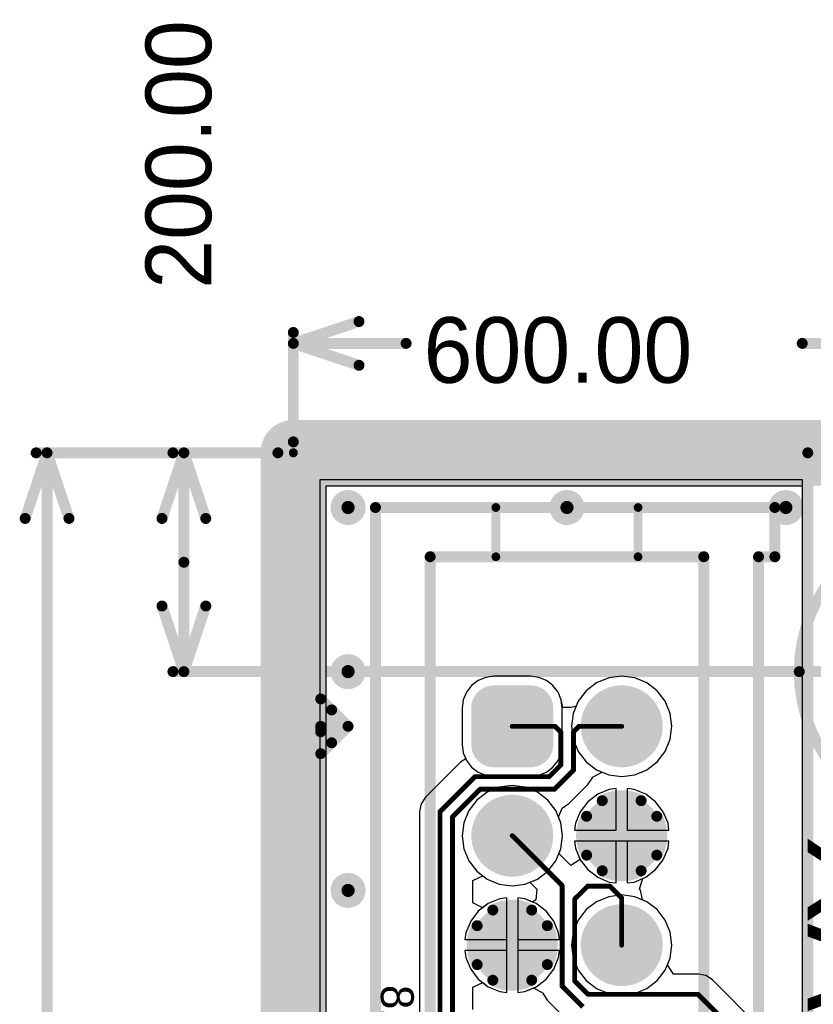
# Model space of a CAD drawing. Header units: millimetres. Extents: x 1.4 to 10.4, y 0 to 10.9.
# Tile 71 of 177: x 2.75 to 3.475, y 5.621 to 6.521. Entities that reach past the tile are written whole.
import ezdxf

# ---------------------------------------------------------------- set-up
doc = ezdxf.new("R2010")
doc.units = ezdxf.units.MM
doc.header["$MEASUREMENT"] = 0
for name, color, linetype in [('BottomLayer', 5, 'Continuous'), ('BottomOverlay', 54, 'Continuous'), ('BottomSolder', 6, 'Continuous'), ('DrillDrawing', 1, 'Continuous'), ('DrillGuide', 244, 'Continuous'), ('InternalPlane1', 76, 'Continuous'), ('InternalPlane2', 16, 'Continuous'), ('KeepOutLayer', 6, 'Continuous'), ('Mechanical1', 6, 'Continuous'), ('Mechanical2', 216, 'Continuous'), ('MultiLayer', 9, 'Continuous'), ('TopLayer', 1, 'Continuous'), ('TopOverlay', 2, 'Continuous'), ('TopSolder', 216, 'Continuous')]:
    doc.layers.add(name, color=color, linetype=linetype)

msp = doc.modelspace()

# ---------------------------------------------------------------- linework, layer by layer
at = {"layer": 'BottomLayer'}
for p, q in [((3.02441, 5.2301), (3.02441, 6.10059)), ((3.02441, 6.10059), (3.465, 6.10059)), ((3.465, 6.10059), (3.465, 5.98409)), ((3.465, 5.98409), (3.465, 5.86591)), ((3.16878, 5.91683), (3.16278, 5.91222)), ((3.17577, 5.91972), (3.16878, 5.91683)), ((3.18327, 5.92071), (3.17577, 5.91972)), ((3.21673, 5.92071), (3.18327, 5.92071)), ((3.22423, 5.91972), (3.21673, 5.92071)), ((3.23122, 5.91683), (3.22423, 5.91972)), ((3.23722, 5.91222), (3.23122, 5.91683)), ((3.27707, 5.91471), (3.26757, 5.90743)), ((3.28813, 5.91929), (3.27707, 5.91471)), ((3.3, 5.92086), (3.28813, 5.91929)), ((3.31187, 5.91929), (3.3, 5.92086)), ((3.32293, 5.91471), (3.31187, 5.91929)), ((3.33243, 5.90743), (3.32293, 5.91471)), ((3.15817, 5.90622), (3.15528, 5.89923)), ((3.16278, 5.91222), (3.15817, 5.90622)), ((3.24183, 5.90622), (3.23722, 5.91222)), ((3.24472, 5.89923), (3.24183, 5.90622)), ((3.26757, 5.90743), (3.26029, 5.89793)), ((3.33971, 5.89793), (3.33243, 5.90743)), ((3.15528, 5.89923), (3.15429, 5.89173)), ((3.24571, 5.89173), (3.24472, 5.89923)), ((3.26029, 5.89793), (3.25571, 5.88687)), ((3.34429, 5.88687), (3.33971, 5.89793)), ((3.15429, 5.89173), (3.15429, 5.85827)), ((3.24571, 5.85827), (3.24571, 5.89173)), ((3.25571, 5.88687), (3.25414, 5.875)), ((3.34586, 5.875), (3.34429, 5.88687)), ((3.25414, 5.875), (3.25571, 5.86313)), ((3.34429, 5.86313), (3.34586, 5.875)), ((3.25571, 5.86313), (3.26029, 5.85207)), ((3.33971, 5.85207), (3.34429, 5.86313)), ((3.465, 5.86591), (3.465, 5.86591)), ((3.465, 5.86591), (3.465, 5.86591)), ((3.465, 5.86591), (3.465, 5.41929)), ((3.15429, 5.85827), (3.15528, 5.85077)), ((3.15528, 5.85077), (3.15817, 5.84378)), ((3.24183, 5.84378), (3.24472, 5.85077)), ((3.24472, 5.85077), (3.24571, 5.85827)), ((3.26029, 5.85207), (3.26757, 5.84257)), ((3.33243, 5.84257), (3.33971, 5.85207)), ((3.15817, 5.84378), (3.16278, 5.83778)), ((3.23722, 5.83778), (3.24183, 5.84378)), ((3.26757, 5.84257), (3.27707, 5.83529)), ((3.32293, 5.83529), (3.33243, 5.84257)), ((3.16278, 5.83778), (3.16878, 5.83317)), ((3.16878, 5.83317), (3.17577, 5.83028)), ((3.22423, 5.83028), (3.23122, 5.83317)), ((3.23122, 5.83317), (3.23722, 5.83778)), ((3.27707, 5.83529), (3.28813, 5.83071)), ((3.31187, 5.83071), (3.32293, 5.83529)), ((3.17577, 5.83028), (3.18327, 5.82929)), ((3.18327, 5.82929), (3.21673, 5.82929)), ((3.21673, 5.82929), (3.22423, 5.83028)), ((3.28813, 5.83071), (3.3, 5.82914)), ((3.3, 5.82914), (3.31187, 5.83071)), ((3.17707, 5.81471), (3.16757, 5.80743)), ((3.18813, 5.81929), (3.17707, 5.81471)), ((3.2, 5.82086), (3.18813, 5.81929)), ((3.21187, 5.81929), (3.2, 5.82086)), ((3.22293, 5.81471), (3.21187, 5.81929)), ((3.23243, 5.80743), (3.22293, 5.81471)), ((3.28865, 5.81735), (3.27808, 5.81297)), ((3.295, 5.81818), (3.28865, 5.81735)), ((3.295, 5.78), (3.295, 5.81818)), ((3.31135, 5.81735), (3.305, 5.81818)), ((3.305, 5.81818), (3.305, 5.78)), ((3.32192, 5.81297), (3.31135, 5.81735)), ((3.16757, 5.80743), (3.16029, 5.79793)), ((3.23971, 5.79793), (3.23243, 5.80743)), ((3.269, 5.806), (3.26203, 5.79692)), ((3.27808, 5.81297), (3.269, 5.806)), ((3.331, 5.806), (3.32192, 5.81297)), ((3.33797, 5.79692), (3.331, 5.806)), ((3.16029, 5.79793), (3.15571, 5.78687)), ((3.24429, 5.78687), (3.23971, 5.79793)), ((3.26203, 5.79692), (3.25765, 5.78635)), ((3.34235, 5.78635), (3.33797, 5.79692)), ((3.15571, 5.78687), (3.15414, 5.775)), ((3.24586, 5.775), (3.24429, 5.78687)), ((3.25765, 5.78635), (3.25682, 5.78)), ((3.25682, 5.78), (3.295, 5.78)), ((3.305, 5.78), (3.34318, 5.78)), ((3.34318, 5.78), (3.34235, 5.78635)), ((3.15414, 5.775), (3.15571, 5.76313)), ((3.24429, 5.76313), (3.24586, 5.775)), ((3.295, 5.77), (3.25682, 5.77)), ((3.25682, 5.77), (3.25765, 5.76365)), ((3.295, 5.73182), (3.295, 5.77)), ((3.34318, 5.77), (3.305, 5.77)), ((3.305, 5.77), (3.305, 5.73182)), ((3.34235, 5.76365), (3.34318, 5.77)), ((3.15571, 5.76313), (3.16029, 5.75207)), ((3.23971, 5.75207), (3.24429, 5.76313)), ((3.25765, 5.76365), (3.26203, 5.75308)), ((3.33797, 5.75308), (3.34235, 5.76365)), ((3.16029, 5.75207), (3.16757, 5.74257)), ((3.23243, 5.74257), (3.23971, 5.75207)), ((3.26203, 5.75308), (3.269, 5.744)), ((3.331, 5.744), (3.33797, 5.75308)), ((3.16757, 5.74257), (3.17707, 5.73529)), ((3.22293, 5.73529), (3.23243, 5.74257)), ((3.269, 5.744), (3.27808, 5.73703)), ((3.32192, 5.73703), (3.331, 5.744)), ((3.17707, 5.73529), (3.18813, 5.73071)), ((3.21187, 5.73071), (3.22293, 5.73529)), ((3.27808, 5.73703), (3.28865, 5.73265)), ((3.31135, 5.73265), (3.32192, 5.73703)), ((3.18813, 5.73071), (3.2, 5.72914)), ((3.2, 5.72914), (3.21187, 5.73071)), ((3.28865, 5.73265), (3.295, 5.73182)), ((3.305, 5.73182), (3.31135, 5.73265)), ((3.18865, 5.71735), (3.17808, 5.71297)), ((3.195, 5.71818), (3.18865, 5.71735)), ((3.195, 5.68), (3.195, 5.71818)), ((3.21135, 5.71735), (3.205, 5.71818)), ((3.205, 5.71818), (3.205, 5.68)), ((3.22192, 5.71297), (3.21135, 5.71735)), ((3.28813, 5.71929), (3.27707, 5.71471)), ((3.3, 5.72086), (3.28813, 5.71929)), ((3.31187, 5.71929), (3.3, 5.72086)), ((3.32293, 5.71471), (3.31187, 5.71929)), ((3.169, 5.706), (3.16203, 5.69692)), ((3.17808, 5.71297), (3.169, 5.706)), ((3.231, 5.706), (3.22192, 5.71297)), ((3.23797, 5.69692), (3.231, 5.706)), ((3.26757, 5.70743), (3.26029, 5.69793)), ((3.27707, 5.71471), (3.26757, 5.70743)), ((3.33243, 5.70743), (3.32293, 5.71471)), ((3.33971, 5.69793), (3.33243, 5.70743)), ((3.16203, 5.69692), (3.15765, 5.68635)), ((3.24235, 5.68635), (3.23797, 5.69692)), ((3.26029, 5.69793), (3.25571, 5.68687)), ((3.34429, 5.68687), (3.33971, 5.69793)), ((3.15765, 5.68635), (3.15682, 5.68)), ((3.15682, 5.68), (3.195, 5.68)), ((3.205, 5.68), (3.24318, 5.68)), ((3.24318, 5.68), (3.24235, 5.68635)), ((3.25571, 5.68687), (3.25414, 5.675)), ((3.34586, 5.675), (3.34429, 5.68687)), ((3.195, 5.67), (3.15682, 5.67)), ((3.15682, 5.67), (3.15765, 5.66365)), ((3.195, 5.63182), (3.195, 5.67)), ((3.24318, 5.67), (3.205, 5.67)), ((3.205, 5.67), (3.205, 5.63182)), ((3.24235, 5.66365), (3.24318, 5.67)), ((3.25414, 5.675), (3.25571, 5.66313)), ((3.34429, 5.66313), (3.34586, 5.675)), ((3.15765, 5.66365), (3.16203, 5.65308)), ((3.23797, 5.65308), (3.24235, 5.66365)), ((3.25571, 5.66313), (3.26029, 5.65207)), ((3.33971, 5.65207), (3.34429, 5.66313)), ((3.16203, 5.65308), (3.169, 5.644)), ((3.231, 5.644), (3.23797, 5.65308)), ((3.26029, 5.65207), (3.26757, 5.64257)), ((3.33243, 5.64257), (3.33971, 5.65207)), ((3.169, 5.644), (3.17808, 5.63703)), ((3.22192, 5.63703), (3.231, 5.644)), ((3.17808, 5.63703), (3.18865, 5.63265)), ((3.21135, 5.63265), (3.22192, 5.63703)), ((3.26757, 5.64257), (3.27707, 5.63529)), ((3.27707, 5.63529), (3.28813, 5.63071)), ((3.31187, 5.63071), (3.32293, 5.63529)), ((3.32293, 5.63529), (3.33243, 5.64257)), ((3.18865, 5.63265), (3.195, 5.63182)), ((3.205, 5.63182), (3.21135, 5.63265)), ((3.28813, 5.63071), (3.3, 5.62914)), ((3.3, 5.62914), (3.31187, 5.63071))]:
    msp.add_line(p, q, dxfattribs=at)
for points, const_width in [([(3.044, 6.075, 1), (3.056, 6.075, 1)], 0.012), ([(3.244, 6.075, 1), (3.256, 6.075, 1)], 0.012), ([(3.444, 6.075, 1), (3.456, 6.075, 1)], 0.012), ([(3.044, 5.925, 1), (3.056, 5.925, 1)], 0.012), ([(3.1749, 5.89173, 1), (3.19163, 5.89173, 1)], 0.01673), ([(3.20837, 5.89173, 1), (3.2251, 5.89173, 1)], 0.01673), ([(3.28327, 5.875, 1), (3.31673, 5.875, 1)], 0.03346), ([(3.1749, 5.85827, 1), (3.19163, 5.85827, 1)], 0.01673), ([(3.20837, 5.85827, 1), (3.2251, 5.85827, 1)], 0.01673), ([(3.18327, 5.775, 1), (3.21673, 5.775, 1)], 0.03346), ([(3.28327, 5.775, 1), (3.31673, 5.775, 1)], 0.03346), ([(3.044, 5.725, 1), (3.056, 5.725, 1)], 0.012), ([(3.18327, 5.675, 1), (3.21673, 5.675, 1)], 0.03346), ([(3.28327, 5.675, 1), (3.31673, 5.675, 1)], 0.03346)]:
    msp.add_lwpolyline(points, format="xyb", close=True, dxfattribs=dict(at, const_width=const_width))
for points in [[(3.18327, 5.90846), (3.18327, 5.84154), (3.21673, 5.90846), (3.21673, 5.84154)], [(3.16654, 5.89173), (3.16654, 5.85827), (3.23346, 5.89173), (3.23346, 5.85827)]]:
    msp.add_solid(points, dxfattribs=at)
at = {"layer": 'BottomOverlay'}
for points, const_width in [([(3.7378, 5.925, 1), (3.4622, 5.925, 1)], 0.01), ([(3.4597, 5.925, 1), (3.4647, 5.925, 1)], 0.005)]:
    msp.add_lwpolyline(points, format="xyb", close=True, dxfattribs=dict(at, const_width=const_width))
at = {"layer": 'BottomSolder'}
for points, const_width in [([(3.1729, 5.89173, 1), (3.19363, 5.89173, 1)], 0.02073), ([(3.20637, 5.89173, 1), (3.2271, 5.89173, 1)], 0.02073), ([(3.28127, 5.875, 1), (3.31873, 5.875, 1)], 0.03746), ([(3.1729, 5.85827, 1), (3.19363, 5.85827, 1)], 0.02073), ([(3.20637, 5.85827, 1), (3.2271, 5.85827, 1)], 0.02073), ([(3.18127, 5.775, 1), (3.21873, 5.775, 1)], 0.03746), ([(3.28127, 5.775, 1), (3.31873, 5.775, 1)], 0.03746), ([(3.18127, 5.675, 1), (3.21873, 5.675, 1)], 0.03746), ([(3.28127, 5.675, 1), (3.31873, 5.675, 1)], 0.03746)]:
    msp.add_lwpolyline(points, format="xyb", close=True, dxfattribs=dict(at, const_width=const_width))
for points in [[(3.18327, 5.91246), (3.18327, 5.83754), (3.21673, 5.91246), (3.21673, 5.83754)], [(3.16254, 5.89173), (3.16254, 5.85827), (3.23746, 5.89173), (3.23746, 5.85827)]]:
    msp.add_solid(points, dxfattribs=at)
at = {"layer": 'DrillDrawing', "const_width": 0.006}
for points in [[(3.047, 6.075, 1), (3.053, 6.075, 1)], [(3.247, 6.075, 1), (3.253, 6.075, 1)], [(3.447, 6.075, 1), (3.453, 6.075, 1)], [(3.047, 5.925, 1), (3.053, 5.925, 1)], [(3.047, 5.725, 1), (3.053, 5.725, 1)]]:
    msp.add_lwpolyline(points, format="xyb", close=True, dxfattribs=at)
at = {"layer": 'DrillGuide', "const_width": 0.006}
for points in [[(3.047, 6.075, 1), (3.053, 6.075, 1)], [(3.247, 6.075, 1), (3.253, 6.075, 1)], [(3.447, 6.075, 1), (3.453, 6.075, 1)], [(3.047, 5.925, 1), (3.053, 5.925, 1)], [(3.047, 5.725, 1), (3.053, 5.725, 1)]]:
    msp.add_lwpolyline(points, format="xyb", close=True, dxfattribs=at)
at = {"layer": 'InternalPlane1'}
for p, q in [((3.03009, 5.2301), (3.03009, 6.09491)), ((3.03009, 6.09491), (3.4649, 6.09491)), ((3.4649, 6.09491), (3.4649, 5.415))]:
    msp.add_line(p, q, dxfattribs=at)
for points, const_width in [([(3, 6.125), (10, 6.125)], 0.06), ([(3, 1.875), (3, 6.125)], 0.06), ([(3.47, 5.415), (3.47, 6.125)], 0.01)]:
    msp.add_lwpolyline(points, dxfattribs=dict(at, const_width=const_width))
for points, const_width in [([(2.985, 6.125, 1), (3.015, 6.125, 1)], 0.03), ([(2.985, 6.125, 1), (3.015, 6.125, 1)], 0.03), ([(3.4675, 6.125, 1), (3.4725, 6.125, 1)], 0.005), ([(3.18417, 5.875, 1), (3.21583, 5.875, 1)], 0.03165), ([(3.28417, 5.875, 1), (3.31583, 5.875, 1)], 0.03165), ([(3.18417, 5.775, 1), (3.21583, 5.775, 1)], 0.03165), ([(3.27973, 5.80706, 1), (3.28473, 5.80706, 1)], 0.005), ([(3.31527, 5.80706, 1), (3.32027, 5.80706, 1)], 0.005), ([(3.26544, 5.79277, 1), (3.27044, 5.79277, 1)], 0.005), ([(3.32956, 5.79277, 1), (3.33456, 5.79277, 1)], 0.005), ([(3.26544, 5.75723, 1), (3.27044, 5.75723, 1)], 0.005), ([(3.32956, 5.75723, 1), (3.33456, 5.75723, 1)], 0.005), ([(3.27973, 5.74294, 1), (3.28473, 5.74294, 1)], 0.005), ([(3.31527, 5.74294, 1), (3.32027, 5.74294, 1)], 0.005), ([(3.17973, 5.70706, 1), (3.18473, 5.70706, 1)], 0.005), ([(3.21527, 5.70706, 1), (3.22027, 5.70706, 1)], 0.005), ([(3.28417, 5.675, 1), (3.31583, 5.675, 1)], 0.03165), ([(3.16544, 5.69277, 1), (3.17044, 5.69277, 1)], 0.005), ([(3.22956, 5.69277, 1), (3.23456, 5.69277, 1)], 0.005), ([(3.16544, 5.65723, 1), (3.17044, 5.65723, 1)], 0.005), ([(3.22956, 5.65723, 1), (3.23456, 5.65723, 1)], 0.005), ([(3.17973, 5.64294, 1), (3.18473, 5.64294, 1)], 0.005), ([(3.21527, 5.64294, 1), (3.22027, 5.64294, 1)], 0.005)]:
    msp.add_lwpolyline(points, format="xyb", close=True, dxfattribs=dict(at, const_width=const_width))
at = {"layer": 'InternalPlane1', "const_width": 0.01}
for points in [[(3.28223, 5.80706, -0.258618), (3.31777, 5.80706)], [(3.26794, 5.75723, -0.258618), (3.26794, 5.79277)], [(3.33206, 5.79277, -0.258618), (3.33206, 5.75723)], [(3.31777, 5.74294, -0.258618), (3.28223, 5.74294)], [(3.18223, 5.70706, -0.258618), (3.21777, 5.70706)], [(3.16794, 5.65723, -0.258618), (3.16794, 5.69277)], [(3.23206, 5.69277, -0.258618), (3.23206, 5.65723)], [(3.21777, 5.64294, -0.258618), (3.18223, 5.64294)]]:
    msp.add_lwpolyline(points, format="xyb", dxfattribs=at)
at = {"layer": 'InternalPlane2'}
for p, q in [((3.03009, 5.2301), (3.03009, 6.09491)), ((3.03009, 6.09491), (3.4649, 6.09491)), ((3.4649, 6.09491), (3.4649, 5.415))]:
    msp.add_line(p, q, dxfattribs=at)
for points, const_width in [([(3, 6.125), (10, 6.125)], 0.06), ([(3, 1.875), (3, 6.125)], 0.06), ([(3.47, 5.415), (3.47, 6.125)], 0.01)]:
    msp.add_lwpolyline(points, dxfattribs=dict(at, const_width=const_width))
for points, const_width in [([(2.985, 6.125, 1), (3.015, 6.125, 1)], 0.03), ([(2.985, 6.125, 1), (3.015, 6.125, 1)], 0.03), ([(3.4675, 6.125, 1), (3.4725, 6.125, 1)], 0.005), ([(3.042, 6.075, 1), (3.058, 6.075, 1)], 0.016), ([(3.242, 6.075, 1), (3.258, 6.075, 1)], 0.016), ([(3.442, 6.075, 1), (3.458, 6.075, 1)], 0.016), ([(3.042, 5.925, 1), (3.058, 5.925, 1)], 0.016), ([(3.18417, 5.875, 1), (3.21583, 5.875, 1)], 0.03165), ([(3.28417, 5.875, 1), (3.31583, 5.875, 1)], 0.03165), ([(3.18417, 5.775, 1), (3.21583, 5.775, 1)], 0.03165), ([(3.28417, 5.775, 1), (3.31583, 5.775, 1)], 0.03165), ([(3.042, 5.725, 1), (3.058, 5.725, 1)], 0.016), ([(3.18417, 5.675, 1), (3.21583, 5.675, 1)], 0.03165), ([(3.28417, 5.675, 1), (3.31583, 5.675, 1)], 0.03165)]:
    msp.add_lwpolyline(points, format="xyb", close=True, dxfattribs=dict(at, const_width=const_width))
at = {"layer": 'KeepOutLayer', "const_width": 0.00787}
for points in [[(3, 1.875), (3, 6.125)], [(3, 6.125), (10, 6.125)]]:
    msp.add_lwpolyline(points, dxfattribs=at)
at = {"layer": 'KeepOutLayer', "const_width": 0.00394}
msp.add_lwpolyline([(2.99803, 6.125, 1), (3.00197, 6.125, 1)], format="xyb", close=True, dxfattribs=at)
msp.add_lwpolyline([(2.99803, 6.125, 1), (3.00197, 6.125, 1)], format="xyb", close=True, dxfattribs=at)
at = {"layer": 'Mechanical1', "const_width": 0.00819}
for points in [[(3, 6.125), (10, 6.125)], [(3, 1.875), (3, 6.125)]]:
    msp.add_lwpolyline(points, dxfattribs=at)
at = {"layer": 'Mechanical1', "const_width": 0.00409}
msp.add_lwpolyline([(2.99795, 6.125, 1), (3.00205, 6.125, 1)], format="xyb", close=True, dxfattribs=at)
msp.add_lwpolyline([(2.99795, 6.125, 1), (3.00205, 6.125, 1)], format="xyb", close=True, dxfattribs=at)
at = {"layer": 'Mechanical2'}
for points, const_width in [([(3, 6.225), (3.06, 6.245)], 0.01), ([(3, 6.135), (3, 6.235)], 0.01), ([(3, 6.225), (3.10305, 6.225)], 0.01), ([(3, 6.225), (3.06, 6.205)], 0.01), ([(3.46495, 6.225), (3.6, 6.225)], 0.01), ([(2.755, 6.065), (2.775, 6.125)], 0.01), ([(2.765, 6.125), (2.98591, 6.125)], 0.01), ([(2.775, 4.19494), (2.775, 6.125)], 0.01), ([(2.775, 6.125), (2.795, 6.065)], 0.01), ([(2.88, 6.065), (2.9, 6.125)], 0.01), ([(2.89, 6.125), (2.98591, 6.125)], 0.01), ([(2.9, 6.025), (2.9, 6.125)], 0.01), ([(2.9, 6.125), (2.92, 6.065)], 0.01), ([(3, 6.125), (10, 6.125)], 0.00819), ([(3, 1.875), (3, 6.125)], 0.00819), ([(2.9, 5.925), (2.9, 6.025)], 0.01), ([(2.88, 5.985), (2.9, 5.925)], 0.01), ([(2.9, 5.925), (2.92, 5.985)], 0.01), ([(2.89, 5.925), (3.6, 5.925)], 0.01)]:
    msp.add_lwpolyline(points, dxfattribs=dict(at, const_width=const_width))
for points, const_width in [([(3.0575, 6.245, 1), (3.0625, 6.245, 1)], 0.005), ([(2.9975, 6.235, 1), (3.0025, 6.235, 1)], 0.005), ([(2.9975, 6.225, 1), (3.0025, 6.225, 1)], 0.005), ([(2.9975, 6.225, 1), (3.0025, 6.225, 1)], 0.005), ([(2.9975, 6.225, 1), (3.0025, 6.225, 1)], 0.005), ([(3.10055, 6.225, 1), (3.10555, 6.225, 1)], 0.005), ([(3.46245, 6.225, 1), (3.46745, 6.225, 1)], 0.005), ([(3.0575, 6.205, 1), (3.0625, 6.205, 1)], 0.005), ([(2.9975, 6.135, 1), (3.0025, 6.135, 1)], 0.005), ([(2.7625, 6.125, 1), (2.7675, 6.125, 1)], 0.005), ([(2.7725, 6.125, 1), (2.7775, 6.125, 1)], 0.005), ([(2.7725, 6.125, 1), (2.7775, 6.125, 1)], 0.005), ([(2.7725, 6.125, 1), (2.7775, 6.125, 1)], 0.005), ([(2.8875, 6.125, 1), (2.8925, 6.125, 1)], 0.005), ([(2.8975, 6.125, 1), (2.9025, 6.125, 1)], 0.005), ([(2.8975, 6.125, 1), (2.9025, 6.125, 1)], 0.005), ([(2.8975, 6.125, 1), (2.9025, 6.125, 1)], 0.005), ([(2.98341, 6.125, 1), (2.98841, 6.125, 1)], 0.005), ([(2.98341, 6.125, 1), (2.98841, 6.125, 1)], 0.005), ([(2.99795, 6.125, 1), (3.00205, 6.125, 1)], 0.00409), ([(2.99795, 6.125, 1), (3.00205, 6.125, 1)], 0.00409), ([(2.7525, 6.065, 1), (2.7575, 6.065, 1)], 0.005), ([(2.7925, 6.065, 1), (2.7975, 6.065, 1)], 0.005), ([(2.8775, 6.065, 1), (2.8825, 6.065, 1)], 0.005), ([(2.9175, 6.065, 1), (2.9225, 6.065, 1)], 0.005), ([(2.8975, 6.025, 1), (2.9025, 6.025, 1)], 0.005), ([(2.8975, 6.025, 1), (2.9025, 6.025, 1)], 0.005), ([(2.8775, 5.985, 1), (2.8825, 5.985, 1)], 0.005), ([(2.9175, 5.985, 1), (2.9225, 5.985, 1)], 0.005), ([(2.8875, 5.925, 1), (2.8925, 5.925, 1)], 0.005), ([(2.8975, 5.925, 1), (2.9025, 5.925, 1)], 0.005), ([(2.8975, 5.925, 1), (2.9025, 5.925, 1)], 0.005), ([(2.8975, 5.925, 1), (2.9025, 5.925, 1)], 0.005)]:
    msp.add_lwpolyline(points, format="xyb", close=True, dxfattribs=dict(at, const_width=const_width))
at = {"layer": 'MultiLayer', "const_width": 0.012}
for points in [[(3.044, 6.075, 1), (3.056, 6.075, 1)], [(3.244, 6.075, 1), (3.256, 6.075, 1)], [(3.444, 6.075, 1), (3.456, 6.075, 1)], [(3.044, 5.925, 1), (3.056, 5.925, 1)], [(3.044, 5.725, 1), (3.056, 5.725, 1)]]:
    msp.add_lwpolyline(points, format="xyb", close=True, dxfattribs=at)
at = {"layer": 'TopLayer'}
for p, q in [((3.02441, 5.2301), (3.02441, 6.10059)), ((3.02441, 6.10059), (3.465, 6.10059)), ((3.465, 6.10059), (3.465, 5.59861)), ((3.16878, 5.91683), (3.16278, 5.91222)), ((3.17577, 5.91972), (3.16878, 5.91683)), ((3.18327, 5.92071), (3.17577, 5.91972)), ((3.21673, 5.92071), (3.18327, 5.92071)), ((3.22423, 5.91972), (3.21673, 5.92071)), ((3.23122, 5.91683), (3.22423, 5.91972)), ((3.23722, 5.91222), (3.23122, 5.91683)), ((3.27707, 5.91471), (3.26757, 5.90743)), ((3.28813, 5.91929), (3.27707, 5.91471)), ((3.3, 5.92086), (3.28813, 5.91929)), ((3.31187, 5.91929), (3.3, 5.92086)), ((3.32293, 5.91471), (3.31187, 5.91929)), ((3.33243, 5.90743), (3.32293, 5.91471)), ((3.15817, 5.90622), (3.15528, 5.89923)), ((3.16278, 5.91222), (3.15817, 5.90622)), ((3.24183, 5.90622), (3.23722, 5.91222)), ((3.24472, 5.89923), (3.24183, 5.90622)), ((3.24183, 5.90622), (3.24183, 5.90622)), ((3.24183, 5.90622), (3.24183, 5.90622)), ((3.26757, 5.90743), (3.26029, 5.89793)), ((3.33971, 5.89793), (3.33243, 5.90743)), ((3.15528, 5.89923), (3.15429, 5.89173)), ((3.2461, 5.89228), (3.24472, 5.89923)), ((3.26029, 5.89793), (3.25837, 5.8933)), ((3.34429, 5.88687), (3.33971, 5.89793)), ((3.15429, 5.89173), (3.15429, 5.85827)), ((3.25388, 5.89219), (3.2461, 5.89228)), ((3.25628, 5.89267), (3.25388, 5.89219)), ((3.25388, 5.89219), (3.25388, 5.89219)), ((3.25388, 5.89219), (3.25388, 5.89219)), ((3.25837, 5.8933), (3.25628, 5.89267)), ((3.34586, 5.875), (3.34429, 5.88687)), ((3.34429, 5.86313), (3.34586, 5.875)), ((3.33971, 5.85207), (3.34429, 5.86313)), ((3.15429, 5.85827), (3.15528, 5.85077)), ((3.15528, 5.85077), (3.15754, 5.8453)), ((3.33243, 5.84257), (3.33971, 5.85207)), ((3.15284, 5.84216), (3.12084, 5.81016)), ((3.15754, 5.8453), (3.15284, 5.84216)), ((3.32293, 5.83529), (3.33243, 5.84257)), ((3.27331, 5.82848), (3.28213, 5.83319)), ((3.28213, 5.83319), (3.28813, 5.83071)), ((3.31187, 5.83071), (3.32293, 5.83529)), ((3.26916, 5.82184), (3.27319, 5.82788)), ((3.27319, 5.82788), (3.27331, 5.82848)), ((3.28813, 5.83071), (3.3, 5.82914)), ((3.3, 5.82914), (3.31187, 5.83071)), ((3.25166, 5.80434), (3.26916, 5.82184)), ((3.28865, 5.81735), (3.27808, 5.81297)), ((3.295, 5.81818), (3.28865, 5.81735)), ((3.295, 5.78), (3.295, 5.81818)), ((3.31135, 5.81735), (3.305, 5.81818)), ((3.305, 5.81818), (3.305, 5.78)), ((3.32192, 5.81297), (3.31135, 5.81735)), ((3.12084, 5.81016), (3.11681, 5.80412)), ((3.269, 5.806), (3.26203, 5.79692)), ((3.27808, 5.81297), (3.269, 5.806)), ((3.331, 5.806), (3.32192, 5.81297)), ((3.33797, 5.79692), (3.331, 5.806)), ((3.11681, 5.80412), (3.11539, 5.797)), ((3.11539, 5.797), (3.11539, 5.35)), ((3.24215, 5.79204), (3.24562, 5.80031)), ((3.24562, 5.80031), (3.25166, 5.80434)), ((3.24562, 5.80031), (3.24562, 5.80031)), ((3.24562, 5.80031), (3.24562, 5.80031)), ((3.24562, 5.80031), (3.24562, 5.80031)), ((3.24562, 5.80031), (3.24562, 5.80031)), ((3.24562, 5.80031), (3.24562, 5.80031)), ((3.26203, 5.79692), (3.25765, 5.78635)), ((3.34235, 5.78635), (3.33797, 5.79692)), ((3.24429, 5.78687), (3.24215, 5.79204)), ((3.24586, 5.775), (3.24429, 5.78687)), ((3.25765, 5.78635), (3.25682, 5.78)), ((3.25682, 5.78), (3.295, 5.78)), ((3.305, 5.78), (3.34318, 5.78)), ((3.34318, 5.78), (3.34235, 5.78635)), ((3.24429, 5.76313), (3.24586, 5.775)), ((3.34318, 5.77), (3.25682, 5.77)), ((3.25682, 5.77), (3.25765, 5.76365)), ((3.34235, 5.76365), (3.34318, 5.77)), ((3.2425, 5.75881), (3.24429, 5.76313)), ((3.25765, 5.76365), (3.26198, 5.7532)), ((3.33797, 5.75308), (3.34235, 5.76365)), ((3.25367, 5.74765), (3.2425, 5.75881)), ((3.26198, 5.7532), (3.25367, 5.74765)), ((3.331, 5.744), (3.33797, 5.75308)), ((3.32192, 5.73703), (3.331, 5.744)), ((3.16411, 5.73393), (3.17308, 5.73835)), ((3.16411, 5.71355), (3.16411, 5.73393)), ((3.17308, 5.73835), (3.17707, 5.73529)), ((3.17707, 5.73529), (3.18813, 5.73071)), ((3.31636, 5.72636), (3.31926, 5.73593)), ((3.31926, 5.73593), (3.32192, 5.73703)), ((3.18813, 5.73071), (3.2, 5.72914)), ((3.2, 5.72914), (3.21187, 5.73071)), ((3.21187, 5.73071), (3.21619, 5.7325)), ((3.21619, 5.7325), (3.22245, 5.72623)), ((3.22245, 5.72623), (3.22147, 5.71628)), ((3.31719, 5.72512), (3.31636, 5.72636)), ((3.31861, 5.718), (3.31719, 5.72512)), ((3.18865, 5.71735), (3.17808, 5.71297)), ((3.195, 5.71818), (3.18865, 5.71735)), ((3.195, 5.675), (3.195, 5.71818)), ((3.21135, 5.71735), (3.205, 5.71818)), ((3.205, 5.71818), (3.205, 5.675)), ((3.21858, 5.71435), (3.21135, 5.71735)), ((3.22147, 5.71628), (3.21858, 5.71435)), ((3.31861, 5.7165), (3.31861, 5.718)), ((3.32293, 5.71471), (3.31861, 5.7165)), ((3.17308, 5.70913), (3.16411, 5.71355)), ((3.17808, 5.71297), (3.17308, 5.70913)), ((3.33243, 5.70743), (3.32293, 5.71471)), ((3.33971, 5.69793), (3.33243, 5.70743)), ((3.34429, 5.68687), (3.33971, 5.69793)), ((3.34586, 5.675), (3.34429, 5.68687)), ((3.195, 5.63182), (3.195, 5.675)), ((3.205, 5.675), (3.205, 5.63182)), ((3.34429, 5.66313), (3.34586, 5.675)), ((3.34172, 5.65692), (3.34429, 5.66313)), ((3.34728, 5.64861), (3.34172, 5.65692)), ((3.36976, 5.64861), (3.34728, 5.64861)), ((3.37688, 5.64719), (3.36976, 5.64861)), ((3.38292, 5.64316), (3.37688, 5.64719)), ((3.42747, 5.59861), (3.38292, 5.64316)), ((3.16411, 5.63645), (3.17308, 5.64087)), ((3.16411, 5.61607), (3.16411, 5.63645)), ((3.17308, 5.64087), (3.17808, 5.63703)), ((3.17808, 5.63703), (3.18865, 5.63265)), ((3.21135, 5.63265), (3.21932, 5.63596)), ((3.21932, 5.63596), (3.22814, 5.63124)), ((3.18865, 5.63265), (3.195, 5.63182)), ((3.205, 5.63182), (3.21135, 5.63265)), ((3.22814, 5.63124), (3.22831, 5.63038)), ((3.22831, 5.63038), (3.23234, 5.62434)), ((3.23234, 5.62434), (3.24867, 5.60801))]:
    msp.add_line(p, q, dxfattribs=at)
for points, const_width in [([(3.044, 6.075, 1), (3.056, 6.075, 1)], 0.012), ([(3.244, 6.075, 1), (3.256, 6.075, 1)], 0.012), ([(3.444, 6.075, 1), (3.456, 6.075, 1)], 0.012), ([(3.044, 5.925, 1), (3.056, 5.925, 1)], 0.012), ([(3.1749, 5.89173, 1), (3.19163, 5.89173, 1)], 0.01673), ([(3.20837, 5.89173, 1), (3.2251, 5.89173, 1)], 0.01673), ([(3.28327, 5.875, 1), (3.31673, 5.875, 1)], 0.03346), ([(3.19888, 5.875, 1), (3.20113, 5.875, 1)], 0.00225), ([(3.23787, 5.875, 1), (3.24012, 5.875, 1)], 0.00225), ([(3.23787, 5.875, 1), (3.24012, 5.875, 1)], 0.00225), ([(3.25988, 5.875, 1), (3.26213, 5.875, 1)], 0.00225), ([(3.25988, 5.875, 1), (3.26213, 5.875, 1)], 0.00225), ([(3.29887, 5.875, 1), (3.30112, 5.875, 1)], 0.00225), ([(3.1749, 5.85827, 1), (3.19163, 5.85827, 1)], 0.01673), ([(3.20837, 5.85827, 1), (3.2251, 5.85827, 1)], 0.01673), ([(3.24337, 5.8695, 1), (3.24562, 5.8695, 1)], 0.00225), ([(3.24337, 5.8695, 1), (3.24562, 5.8695, 1)], 0.00225), ([(3.25488, 5.87, 1), (3.25712, 5.87, 1)], 0.00225), ([(3.25488, 5.87, 1), (3.25712, 5.87, 1)], 0.00225), ([(3.24337, 5.83976, 1), (3.24562, 5.83976, 1)], 0.00225), ([(3.24337, 5.83976, 1), (3.24562, 5.83976, 1)], 0.00225), ([(3.25488, 5.835, 1), (3.25712, 5.835, 1)], 0.00225), ([(3.25488, 5.835, 1), (3.25712, 5.835, 1)], 0.00225), ([(3.16487, 5.829, 1), (3.16712, 5.829, 1)], 0.00225), ([(3.16487, 5.829, 1), (3.16712, 5.829, 1)], 0.00225), ([(3.23261, 5.829, 1), (3.23486, 5.829, 1)], 0.00225), ([(3.23261, 5.829, 1), (3.23486, 5.829, 1)], 0.00225), ([(3.16964, 5.8175, 1), (3.17189, 5.8175, 1)], 0.00225), ([(3.16964, 5.8175, 1), (3.17189, 5.8175, 1)], 0.00225), ([(3.23738, 5.8175, 1), (3.23963, 5.8175, 1)], 0.00225), ([(3.23738, 5.8175, 1), (3.23963, 5.8175, 1)], 0.00225), ([(3.18327, 5.775, 1), (3.21673, 5.775, 1)], 0.03346), ([(3.28327, 5.775, 1), (3.31673, 5.775, 1)], 0.03346), ([(3.13287, 5.797, 1), (3.13512, 5.797, 1)], 0.00225), ([(3.13287, 5.797, 1), (3.13512, 5.797, 1)], 0.00225), ([(3.14438, 5.79224, 1), (3.14662, 5.79224, 1)], 0.00225), ([(3.14438, 5.79224, 1), (3.14662, 5.79224, 1)], 0.00225), ([(3.19888, 5.775, 1), (3.20113, 5.775, 1)], 0.00225), ([(3.044, 5.725, 1), (3.056, 5.725, 1)], 0.012), ([(3.24437, 5.7295, 1), (3.24662, 5.7295, 1)], 0.00225), ([(3.24437, 5.7295, 1), (3.24662, 5.7295, 1)], 0.00225), ([(3.26788, 5.729, 1), (3.27013, 5.729, 1)], 0.00225), ([(3.26788, 5.729, 1), (3.27013, 5.729, 1)], 0.00225), ([(3.28788, 5.729, 1), (3.29013, 5.729, 1)], 0.00225), ([(3.28788, 5.729, 1), (3.29013, 5.729, 1)], 0.00225), ([(3.25588, 5.717, 1), (3.25813, 5.717, 1)], 0.00225), ([(3.25588, 5.717, 1), (3.25813, 5.717, 1)], 0.00225), ([(3.29887, 5.718, 1), (3.30112, 5.718, 1)], 0.00225), ([(3.29887, 5.718, 1), (3.30112, 5.718, 1)], 0.00225), ([(3.18327, 5.675, 1), (3.21673, 5.675, 1)], 0.03346), ([(3.28327, 5.675, 1), (3.31673, 5.675, 1)], 0.03346), ([(3.29887, 5.675, 1), (3.30112, 5.675, 1)], 0.00225), ([(3.25588, 5.64226, 1), (3.25813, 5.64226, 1)], 0.00225), ([(3.25588, 5.64226, 1), (3.25813, 5.64226, 1)], 0.00225), ([(3.24437, 5.6375, 1), (3.24662, 5.6375, 1)], 0.00225), ([(3.24437, 5.6375, 1), (3.24662, 5.6375, 1)], 0.00225), ([(3.26814, 5.63, 1), (3.27039, 5.63, 1)], 0.00225), ([(3.26814, 5.63, 1), (3.27039, 5.63, 1)], 0.00225), ([(3.36864, 5.63, 1), (3.37089, 5.63, 1)], 0.00225), ([(3.36864, 5.63, 1), (3.37089, 5.63, 1)], 0.00225)]:
    msp.add_lwpolyline(points, format="xyb", close=True, dxfattribs=dict(at, const_width=const_width))
at = {"layer": 'TopLayer', "const_width": 0.0045}
for points in [[(3.2, 5.875), (3.239, 5.875)], [(3.239, 5.875), (3.2445, 5.8695)], [(3.256, 5.87), (3.261, 5.875)], [(3.261, 5.875), (3.3, 5.875)], [(3.2445, 5.83976), (3.2445, 5.8695)], [(3.256, 5.835), (3.256, 5.87)], [(3.23374, 5.829), (3.2445, 5.83976)], [(3.2385, 5.8175), (3.256, 5.835)], [(3.134, 5.797), (3.166, 5.829)], [(3.166, 5.829), (3.23374, 5.829)], [(3.1455, 5.79224), (3.17076, 5.8175)], [(3.17076, 5.8175), (3.2385, 5.8175)], [(3.134, 5.35), (3.134, 5.797)], [(3.1455, 5.35476), (3.1455, 5.79224)], [(3.2, 5.775), (3.2455, 5.7295)], [(3.2455, 5.6375), (3.2455, 5.7295)], [(3.257, 5.717), (3.269, 5.729)], [(3.269, 5.729), (3.289, 5.729)], [(3.289, 5.729), (3.3, 5.718)], [(3.257, 5.64226), (3.257, 5.717)], [(3.3, 5.675), (3.3, 5.718)], [(3.257, 5.64226), (3.26926, 5.63)], [(3.2455, 5.6375), (3.2645, 5.6185)], [(3.26926, 5.63), (3.36976, 5.63)], [(3.36976, 5.63), (3.41976, 5.58)]]:
    msp.add_lwpolyline(points, dxfattribs=at)
at = {"layer": 'TopLayer'}
for points in [[(3.18327, 5.90846), (3.18327, 5.84154), (3.21673, 5.90846), (3.21673, 5.84154)], [(3.16654, 5.89173), (3.16654, 5.85827), (3.23346, 5.89173), (3.23346, 5.85827)]]:
    msp.add_solid(points, dxfattribs=at)
at = {"layer": 'TopOverlay'}
for points, const_width in [([(3.075, 4.775), (3.075, 6.075)], 0.01), ([(3.075, 6.075), (3.43996, 6.075)], 0.01), ([(3.18504, 6.03), (3.18504, 6.075)], 0.008), ([(3.31496, 6.03), (3.31496, 6.075)], 0.008), ([(3.43996, 6.03), (3.43996, 6.075)], 0.01), ([(3.125, 6.03), (3.375, 6.03)], 0.01), ([(3.125, 4.82), (3.125, 6.03)], 0.01), ([(3.375, 4.82), (3.375, 6.03)], 0.01), ([(3.425, 6.03), (3.43996, 6.03)], 0.01), ([(3.425, 5.47), (3.425, 6.03)], 0.01), ([(3.025, 5.85), (3.025, 5.9)], 0.01), ([(3.025, 5.9), (3.05, 5.875)], 0.01), ([(3.035, 5.86), (3.035, 5.89)], 0.01), ([(3.025, 5.875), (3.05, 5.875)], 0.01), ([(3.025, 5.87), (3.025, 5.875)], 0.01), ([(3.025, 5.85), (3.05, 5.875)], 0.01), ([(3.025, 5.87), (3.035, 5.86)], 0.01)]:
    msp.add_lwpolyline(points, dxfattribs=dict(at, const_width=const_width))
for points, const_width in [([(3.0725, 6.075, 1), (3.0775, 6.075, 1)], 0.005), ([(3.0725, 6.075, 1), (3.0775, 6.075, 1)], 0.005), ([(3.18304, 6.075, 1), (3.18704, 6.075, 1)], 0.004), ([(3.31296, 6.075, 1), (3.31696, 6.075, 1)], 0.004), ([(3.43746, 6.075, 1), (3.44246, 6.075, 1)], 0.005), ([(3.43746, 6.075, 1), (3.44246, 6.075, 1)], 0.005), ([(3.7378, 5.925, 1), (3.4622, 5.925, 1)], 0.01), ([(3.1225, 6.03, 1), (3.1275, 6.03, 1)], 0.005), ([(3.1225, 6.03, 1), (3.1275, 6.03, 1)], 0.005), ([(3.18304, 6.03, 1), (3.18704, 6.03, 1)], 0.004), ([(3.31296, 6.03, 1), (3.31696, 6.03, 1)], 0.004), ([(3.3725, 6.03, 1), (3.3775, 6.03, 1)], 0.005), ([(3.3725, 6.03, 1), (3.3775, 6.03, 1)], 0.005), ([(3.4225, 6.03, 1), (3.4275, 6.03, 1)], 0.005), ([(3.4225, 6.03, 1), (3.4275, 6.03, 1)], 0.005), ([(3.43746, 6.03, 1), (3.44246, 6.03, 1)], 0.005), ([(3.43746, 6.03, 1), (3.44246, 6.03, 1)], 0.005), ([(3.4597, 5.925, 1), (3.4647, 5.925, 1)], 0.005), ([(3.0225, 5.9, 1), (3.0275, 5.9, 1)], 0.005), ([(3.0225, 5.9, 1), (3.0275, 5.9, 1)], 0.005), ([(3.0325, 5.89, 1), (3.0375, 5.89, 1)], 0.005), ([(3.0225, 5.875, 1), (3.0275, 5.875, 1)], 0.005), ([(3.0225, 5.875, 1), (3.0275, 5.875, 1)], 0.005), ([(3.0475, 5.875, 1), (3.0525, 5.875, 1)], 0.005), ([(3.0475, 5.875, 1), (3.0525, 5.875, 1)], 0.005), ([(3.0475, 5.875, 1), (3.0525, 5.875, 1)], 0.005), ([(3.0225, 5.87, 1), (3.0275, 5.87, 1)], 0.005), ([(3.0225, 5.87, 1), (3.0275, 5.87, 1)], 0.005), ([(3.0325, 5.86, 1), (3.0375, 5.86, 1)], 0.005), ([(3.0325, 5.86, 1), (3.0375, 5.86, 1)], 0.005), ([(3.0225, 5.85, 1), (3.0275, 5.85, 1)], 0.005), ([(3.0225, 5.85, 1), (3.0275, 5.85, 1)], 0.005)]:
    msp.add_lwpolyline(points, format="xyb", close=True, dxfattribs=dict(at, const_width=const_width))
at = {"layer": 'TopSolder'}
for points, const_width in [([(3.1729, 5.89173, 1), (3.19363, 5.89173, 1)], 0.02073), ([(3.20637, 5.89173, 1), (3.2271, 5.89173, 1)], 0.02073), ([(3.28127, 5.875, 1), (3.31873, 5.875, 1)], 0.03746), ([(3.1729, 5.85827, 1), (3.19363, 5.85827, 1)], 0.02073), ([(3.20637, 5.85827, 1), (3.2271, 5.85827, 1)], 0.02073), ([(3.18127, 5.775, 1), (3.21873, 5.775, 1)], 0.03746), ([(3.28127, 5.775, 1), (3.31873, 5.775, 1)], 0.03746), ([(3.18127, 5.675, 1), (3.21873, 5.675, 1)], 0.03746), ([(3.28127, 5.675, 1), (3.31873, 5.675, 1)], 0.03746)]:
    msp.add_lwpolyline(points, format="xyb", close=True, dxfattribs=dict(at, const_width=const_width))
for points in [[(3.18327, 5.91246), (3.18327, 5.83754), (3.21673, 5.91246), (3.21673, 5.83754)], [(3.16254, 5.89173), (3.16254, 5.85827), (3.23746, 5.89173), (3.23746, 5.85827)]]:
    msp.add_solid(points, dxfattribs=at)

# ---------------------------------------------------------------- texts
at = {"layer": 'BottomOverlay', "text_generation_flag": 2}
msp.add_text('C18', height=0.03, rotation=270, dxfattribs=at).set_placement((3.08, 5.565))
at = {"layer": 'Mechanical2'}
msp.add_text('200.00', height=0.06, rotation=90, dxfattribs=at).set_placement((2.925, 6.275))
msp.add_text('600.00', height=0.06, dxfattribs=at).set_placement((3.11905, 6.18901))
at = {"layer": 'TopOverlay'}
msp.add_text('XADC', height=0.09, rotation=270, dxfattribs=at).set_placement((3.47, 5.775))

doc.saveas('drawing.dxf')
